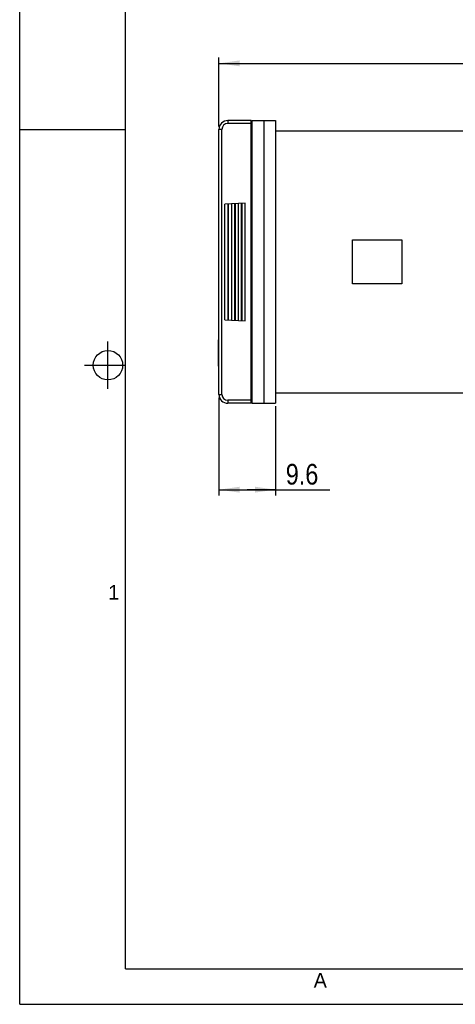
# Model space of a CAD drawing. Header units: millimetres. Extents: x 0 to 420, y 0 to 297.
# Tile 1 of 26: x 0 to 74, y 0 to 167. Entities that reach past the tile are written whole.
import ezdxf

# ---------------------------------------------------------------- set-up
doc = ezdxf.new("R2010")
doc.units = ezdxf.units.MM
doc.header["$LTSCALE"] = 23.1
doc.layers.get('0').update_dxf_attribs({"linetype": 'CONTINUOUS'})
doc.layers.add('3_ALL_AXES', color=7, linetype='CONTINUOUS')
doc.styles.get("Standard").update_dxf_attribs({"font": 'txt', "width": 0.85})
doc.styles.add('TEXTSTYLE_2', font='trium.ttf')
doc.dimstyles.new('DIMSTYLE_1', dxfattribs={"dimtxt": 3.5, "dimasz": 3.5, "dimexe": 1, "dimexo": 0.5, "dimgap": 0.875, "dimtad": 1, "dimdec": 4, "dimdsep": 46, "dimtxsty": 'STANDARD', "dimblk": '_FILLED', "dimblk1": '_FILLED', "dimblk2": '_FILLED', "dimcen": 0.09, "dimadec": 4, "dimazin": 2, "dimtp": 0.15, "dimtm": 0.15, "dimtfac": 1, "dimtdec": 4, "dimtofl": 0, "dimtmove": 0, "dimatfit": 3, "dimldrblk": '_FILLED', "dimfxl": 1, "dimtolj": 1, "dimarcsym": 0})
doc.dimstyles.new('DIMSTYLE_2', dxfattribs={"dimtxt": 3.5, "dimasz": 3.5, "dimexe": 1, "dimexo": 0.5, "dimgap": 0.875, "dimtad": 1, "dimdec": 4, "dimdsep": 46, "dimtxsty": 'STANDARD', "dimblk": '_FILLED', "dimblk1": '_FILLED', "dimblk2": '_FILLED', "dimcen": 0.09, "dimadec": 4, "dimazin": 2, "dimtp": 0.1, "dimtm": 0.1, "dimtfac": 1, "dimtdec": 4, "dimtofl": 0, "dimtmove": 0, "dimatfit": 3, "dimldrblk": '_FILLED', "dimfxl": 1, "dimtolj": 1, "dimarcsym": 0})

# ---------------------------------------------------------------- blocks, each defined once
blk = doc.blocks.new('_FILLED')
at = {"color": 0, "linetype": 'BYBLOCK'}
blk.add_solid([(0, 0), (-1, 0.143), (-1, -0.143)], dxfattribs=at)
blk = doc.blocks.new('*D2')
at = {"color": 2, "linetype": 'CONTINUOUS'}
for p, q in [((33.87, 103.04), (33.87, 86.37)), ((43.47, 101.54), (43.47, 86.37)), ((33.87, 87.37), (38.67, 87.37)), ((43.47, 87.37), (38.67, 87.37)), ((38.67, 87.37), (52.72, 87.37))]:
    blk.add_line(p, q, dxfattribs=at)
at = {"color": 2, "linetype": 'CONTINUOUS', "xscale": 3.5, "yscale": 3.5, "zscale": 3.5, "rotation": 180}
blk.add_blockref('_FILLED', (33.87, 87.37), dxfattribs=at)
at = {"color": 2, "linetype": 'CONTINUOUS', "xscale": 3.5, "yscale": 3.5, "zscale": 3.5}
blk.add_blockref('_FILLED', (43.47, 87.37), dxfattribs=at)
at = {"color": 2, "linetype": 'CONTINUOUS', "insert": (45.22, 91.74), "char_height": 3.5, "width": 11.25, "attachment_point": 1, "line_spacing_factor": 0.9}
blk.add_mtext('9.6', dxfattribs=at)
blk = doc.blocks.new('*D4')
at = {"color": 2, "linetype": 'CONTINUOUS'}
for p, q in [((33.87, 149.04), (33.87, 160.75)), ((142.47, 147.54), (142.47, 160.75)), ((33.87, 159.75), (88.17, 159.75)), ((142.47, 159.75), (88.17, 159.75))]:
    blk.add_line(p, q, dxfattribs=at)
at = {"color": 2, "linetype": 'CONTINUOUS', "xscale": 3.5, "yscale": 3.5, "zscale": 3.5, "rotation": 180}
blk.add_blockref('_FILLED', (33.87, 159.75), dxfattribs=at)
at = {"color": 2, "linetype": 'CONTINUOUS', "xscale": 3.5, "yscale": 3.5, "zscale": 3.5}
blk.add_blockref('_FILLED', (142.47, 159.75), dxfattribs=at)
at = {"color": 2, "linetype": 'CONTINUOUS', "insert": (88.17, 164.13), "char_height": 3.5, "width": 18.375, "attachment_point": 2, "line_spacing_factor": 0.9}
blk.add_mtext('108.6', dxfattribs=at)

msp = doc.modelspace()

# ---------------------------------------------------------------- linework, layer by layer
at = {"color": 2, "linetype": 'CONTINUOUS'}
for p, q in [((0, 0), (0, 297)), ((0, 148.5), (18, 148.5)), ((15, 104.5), (15, 112.5)), ((11, 108.5), (18, 108.5)), ((0, 0), (420, 0))]:
    msp.add_line(p, q, dxfattribs=at)
at = {"color": 7, "linetype": 'CONTINUOUS'}
for p, q in [((18, 6), (18, 291)), ((39.36701, 150.04058), (35.36701, 150.04058)), ((39.36701, 102.04058), (39.36701, 150.04058)), ((39.46701, 150.04058), (39.46701, 102.04058)), ((39.46701, 150.04058), (43.46701, 150.04058)), ((41.46701, 150.04058), (41.46701, 102.04058)), ((43.46701, 150.04058), (43.46701, 102.04058)), ((33.86701, 103.54058), (33.86701, 148.54058)), ((39.46701, 148.24058), (39.36701, 148.24058)), ((43.46701, 148.29058), (140.96701, 148.29058)), ((56.56701, 122.29058), (56.56701, 129.79058)), ((56.56701, 129.79058), (64.96701, 129.79058)), ((64.96701, 129.79058), (64.96701, 122.29058)), ((64.96701, 122.29058), (56.56701, 122.29058)), ((33.81701, 108.64058), (33.81701, 112.64058)), ((33.83701, 112.64058), (33.81701, 112.64058)), ((33.83701, 113.34052), (33.86701, 113.37052)), ((33.83701, 107.84071), (33.83701, 113.34045)), ((33.83701, 111.92368), (33.81701, 111.92368)), ((33.83701, 111.01668), (33.81701, 111.01668)), ((33.83701, 110.29978), (33.81701, 110.29978)), ((33.83701, 108.64058), (33.81701, 108.64058)), ((33.83701, 107.84064), (33.86701, 107.81064)), ((39.46701, 103.84058), (39.36701, 103.84058)), ((43.46701, 103.79058), (140.96701, 103.79058)), ((39.36701, 102.04058), (35.36701, 102.04058)), ((39.46701, 102.04058), (43.46701, 102.04058)), ((18, 6), (414, 6))]:
    msp.add_line(p, q, dxfattribs=at)
at = {"color": 9, "linetype": 'CONTINUOUS'}
for p, q in [((35.36701, 150.04058), (35.36701, 149.54058)), ((39.36701, 149.54058), (35.36701, 149.54058)), ((34.36701, 148.54058), (33.86701, 148.54058)), ((34.36701, 103.54058), (34.36701, 148.54058)), ((33.86701, 103.54058), (34.36701, 103.54058)), ((35.36701, 102.54058), (35.36701, 102.04058)), ((39.36701, 102.54058), (35.36701, 102.54058))]:
    msp.add_line(p, q, dxfattribs=at)
at = {"color": 7, "linetype": 'CONTINUOUS'}
msp.add_circle((15, 108.5), 2.50062, dxfattribs=at)
for centre, start, end in [((35.36701, 148.54058), 90, 180), ((35.36701, 103.54058), 180, 270)]:
    msp.add_arc(centre, 1.5, start, end, dxfattribs=at)
at = {"color": 9, "linetype": 'CONTINUOUS'}
for centre, start, end in [((35.36701, 148.54058), 90, 180), ((35.36701, 103.54058), 180, 270)]:
    msp.add_arc(centre, 1, start, end, dxfattribs=at)
at = {"layer": '3_ALL_AXES', "color": 7, "linetype": 'CONTINUOUS'}
for p, q in [((38.34201, 136.04058), (34.89201, 135.85977)), ((34.89201, 116.22139), (34.89201, 135.85977)), ((36.04201, 116.16112), (36.04201, 135.92004)), ((37.19201, 116.10085), (37.19201, 135.98031)), ((38.34201, 116.04058), (38.34201, 136.04058)), ((34.89201, 116.22139), (38.34201, 116.04058)), ((33.80701, 108.34058), (33.80701, 112.81471)), ((33.83701, 112.81471), (33.80701, 112.81471)), ((33.83701, 108.34058), (33.80701, 108.34058))]:
    msp.add_line(p, q, dxfattribs=at)
at = {"layer": '3_ALL_AXES', "color": 9, "linetype": 'CONTINUOUS'}
for p, q in [((35.4246, 116.19348), (35.4246, 135.88769)), ((35.5124, 116.18887), (35.5124, 135.89229)), ((36.5746, 116.13321), (36.5746, 135.94795)), ((36.6624, 116.12861), (36.6624, 135.95256)), ((37.7246, 116.07294), (37.7246, 136.00822)), ((37.8124, 116.06834), (37.8124, 136.01282))]:
    msp.add_line(p, q, dxfattribs=at)

# ---------------------------------------------------------------- texts
at = {"color": 2, "linetype": 'CONTINUOUS', "char_height": 2.5, "attachment_point": 2, "line_spacing_factor": 0.9, "style": 'TEXTSTYLE_2'}
for s, insert, width in [('1', (15.98338, 71.19377), 1.9166667), ('A', (51.08602, 5.33741), 2.3055556)]:
    msp.add_mtext(s, dxfattribs=dict(at, insert=insert, width=width))

# ---------------------------------------------------------------- dimensions: what is measured, and where the dimension line sits
at = {"color": 2, "linetype": 'CONTINUOUS'}
for base, p1, p2, dimstyle, picture, middle in [((142.46701, 159.75466), (33.86701, 148.54058), (142.46701, 147.04058), 'DIMSTYLE_1', '*D4', (87.66701, 159.75466)), ((43.46701, 87.36926), (33.86701, 103.54058), (43.46701, 102.04058), 'DIMSTYLE_2', '*D2', (48.46706, 87.36926))]:
    dim = msp.add_linear_dim(base=base, p1=p1, p2=p2, dimstyle=dimstyle, dxfattribs=at)
    dim.commit()
    dim.dimension.update_dxf_attribs({"geometry": picture, "text_midpoint": middle, "dimtype": 160})

doc.saveas('drawing.dxf')
